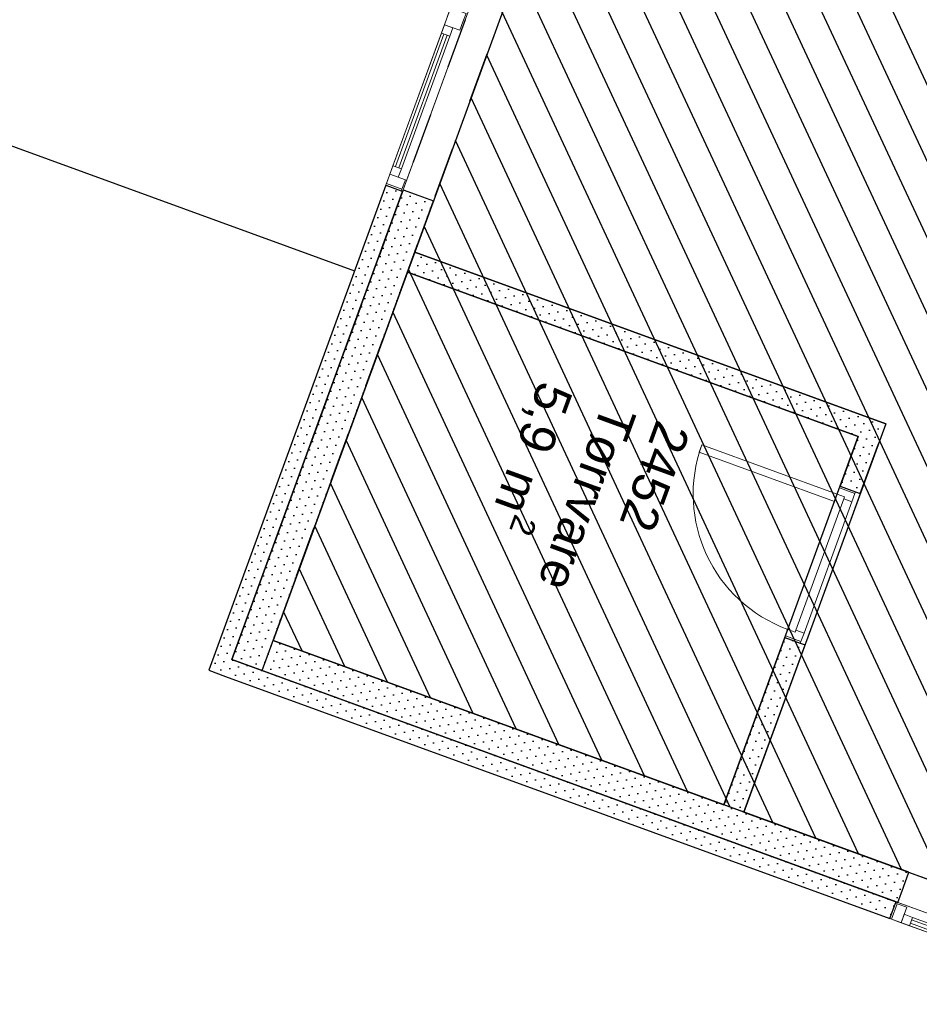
# Model space of a CAD drawing. Header units: millimetres. Extents: x 112481703 to 112588235, y 1264638581 to 1264713486.
# Tile 76 of 256: x 112545421 to 112550446, y 1264644427 to 1264649929. Entities that reach past the tile are written whole.
import ezdxf
from ezdxf.enums import TextEntityAlignment as Align

# ---------------------------------------------------------------- set-up
doc = ezdxf.new("R2010")
doc.units = ezdxf.units.MM
doc.header["$LTSCALE"] = 0.5
doc.header["$MEASUREMENT"] = 0
doc.linetypes.add('PLINE', pattern=[0])
doc.linetypes.add('Stiplet', pattern=[1128.888893, 564.444447, -564.444447])
for name, color, linetype in [('231- Bærende yttervegger', 7, 'Continuous'), ('231- Bærende yttervegger (Skravur)', 7, 'Continuous'), ('231- Bærende yttervegger (Skravur)(Nye konstruksjoner)', 7, 'Continuous'), ('231- Bærende yttervegger(Nye konstruksjoner)', 7, 'Continuous'), ('242- Ikke-bærende innervegger', 7, 'Continuous'), ('242- Ikke-bærende innervegger (Skravur)', 7, 'Continuous'), ('283- Ramper', 7, 'Continuous'), ('862- M___Nettoareal', 7, 'Continuous'), ('862- M___Nettoareal (1-100)', 7, 'Continuous'), ('862- M___Nettoareal(Polylinje)', 7, 'Continuous'), ('LA_farge_dekke_asfalt2', 7, 'Continuous')]:
    doc.layers.add(name, color=color, linetype=linetype)
doc.layers.add('234- Vinduer_ dører_ porter(Nye konstruksjoner)', color=7, linetype='Continuous', lineweight=0)
doc.layers.add('244- Vinduer_ dører_ foldevegger', color=7, linetype='Continuous', lineweight=0)
doc.styles.add('GENERATED_STYLE_1', font='arial.ttf')
pattern_1 = [(249.95599, (112557650, 1264717795), (-81.35699, 29.68231), [0, -50]), (249.95599, (112557682.11, 1264717756.67), (-81.35699, 29.68231), [0, -50])]

# ---------------------------------------------------------------- blocks, each defined once
blk = doc.blocks.new('Kjøkken_2451_47', base_point=(112551587.6, 1264652307.6))
at = {"layer": '862- M___Nettoareal(Polylinje)', "linetype": 'PLINE', "flags": 128}
blk.add_lwpolyline([(112554220.9, 1264656684.2), (112551328.9, 1264658775.9), (112550126.3, 1264655479.7), (112550064.6, 1264655310.6), (112547627.7, 1264648631.2), (112550258.1, 1264647671.6), (112549466.4, 1264645501.5), (112551065.8, 1264644918), (112551850.7, 1264647069.3), (112551979.8, 1264647022.1), (112554113.4, 1264652870.1), (112555354.1, 1264656270.8)], close=True, dxfattribs=at)
blk = doc.blocks.new('Tørrvare_2452_48', base_point=(112548585.8, 1264647276.9))
at = {"layer": '862- M___Nettoareal(Polylinje)', "linetype": 'PLINE', "flags": 128}
blk.add_lwpolyline([(112550104.3, 1264647600), (112547586.6, 1264648518.5), (112546836, 1264646461.2), (112549353.7, 1264645542.6)], close=True, dxfattribs=at)
blk = doc.blocks.new('Vindu to-fags[82]', base_point=(112557650, 1264717795))
at = {"layer": '234- Vinduer_ dører_ porter(Nye konstruksjoner)', "linetype": 'PLINE'}
for p, q in [((112547465.8, 1264649004.3), (112548154.7, 1264650892.6)), ((112548151.3, 1264650883.2), (112548154.7, 1264650892.6)), ((112548154.7, 1264650892.6), (112548241.1, 1264650861.1)), ((112548154.7, 1264650892.6), (112548241.1, 1264650861.1)), ((112547559.7, 1264648970.1), (112548248.7, 1264650858.3)), ((112548132.1, 1264650830.6), (112548151.3, 1264650883.2)), ((112548237.7, 1264650851.7), (112548151.3, 1264650883.2)), ((112548237.7, 1264650851.7), (112548218.5, 1264650799.1)), ((112548241.1, 1264650861.1), (112548237.7, 1264650851.7)), ((112548241.1, 1264650861.1), (112548248.7, 1264650858.3)), ((112547844.5, 1264650042.4), (112548115, 1264650783.6)), ((112548115, 1264650783.6), (112548132.1, 1264650830.6)), ((112548161.9, 1264650766.5), (112548115, 1264650783.6)), ((112548218.5, 1264650799.1), (112548132.1, 1264650830.6)), ((112548132.1, 1264650830.6), (112548179.1, 1264650813.5)), ((112548179.1, 1264650813.5), (112548161.9, 1264650766.5)), ((112547858.6, 1264650037.3), (112548129, 1264650778.5)), ((112548147.8, 1264650771.6), (112547877.4, 1264650030.4)), ((112548161.9, 1264650766.5), (112547891.5, 1264650025.3)), ((112547827.4, 1264649995.4), (112547844.5, 1264650042.4)), ((112547844.5, 1264650042.4), (112547891.5, 1264650025.3)), ((112547891.5, 1264650025.3), (112547874.4, 1264649978.3)), ((112547810.3, 1264649948.5), (112547827.4, 1264649995.4)), ((112547827.4, 1264649995.4), (112547913.8, 1264649963.9)), ((112547874.4, 1264649978.3), (112547827.4, 1264649995.4)), ((112547913.8, 1264649963.9), (112547896.7, 1264649916.9)), ((112547776, 1264649854.5), (112547793.1, 1264649901.5)), ((112547793.1, 1264649901.5), (112547810.3, 1264649948.5)), ((112547879.5, 1264649870), (112547793.1, 1264649901.5)), ((112547793.1, 1264649901.5), (112547840.1, 1264649884.4)), ((112547896.7, 1264649916.9), (112547879.5, 1264649870)), ((112547505.6, 1264649113.3), (112547776, 1264649854.5)), ((112547519.6, 1264649108.2), (112547790.1, 1264649849.4)), ((112547823, 1264649837.4), (112547776, 1264649854.5)), ((112547840.1, 1264649884.4), (112547823, 1264649837.4)), ((112547808.9, 1264649842.5), (112547538.4, 1264649101.3)), ((112547823, 1264649837.4), (112547552.5, 1264649096.2)), ((112547488.4, 1264649066.3), (112547505.6, 1264649113.3)), ((112547505.6, 1264649113.3), (112547552.5, 1264649096.2)), ((112547552.5, 1264649096.2), (112547535.4, 1264649049.2)), ((112547469.2, 1264649013.7), (112547488.4, 1264649066.3)), ((112547488.4, 1264649066.3), (112547574.8, 1264649034.8)), ((112547535.4, 1264649049.2), (112547488.4, 1264649066.3)), ((112547574.8, 1264649034.8), (112547555.7, 1264648982.2)), ((112547465.8, 1264649004.3), (112547469.2, 1264649013.7)), ((112547465.8, 1264649004.3), (112547552.2, 1264648972.8)), ((112547465.8, 1264649004.3), (112547552.2, 1264648972.8)), ((112547555.7, 1264648982.2), (112547469.2, 1264649013.7)), ((112547555.7, 1264648982.2), (112547552.2, 1264648972.8)), ((112547552.2, 1264648972.8), (112547559.7, 1264648970.1))]:
    blk.add_line(p, q, dxfattribs=at)
blk = doc.blocks.new('Vindu[85]', base_point=(112557650, 1264717795))
at = {"layer": '234- Vinduer_ dører_ porter(Nye konstruksjoner)', "linetype": 'PLINE'}
for p, q in [((112550281.7, 1264644906), (112550313.2, 1264644992.4)), ((112550281.7, 1264644906), (112550313.2, 1264644992.4)), ((112550322.6, 1264644989), (112550291.1, 1264644902.6)), ((112550313.2, 1264644992.4), (112550316, 1264644999.9)), ((112550313.2, 1264644992.4), (112550322.6, 1264644989)), ((112550982.9, 1264644756.6), (112550316, 1264644999.9)), ((112550322.6, 1264644989), (112550375.2, 1264644969.8)), ((112550375.2, 1264644969.8), (112550343.7, 1264644883.4)), ((112550948.7, 1264644662.6), (112550281.7, 1264644906)), ((112550291.1, 1264644902.6), (112550281.7, 1264644906)), ((112550343.7, 1264644883.4), (112550291.1, 1264644902.6)), ((112550343.7, 1264644883.4), (112550360.8, 1264644930.3)), ((112550360.8, 1264644930.3), (112550407.8, 1264644913.2)), ((112550407.8, 1264644913.2), (112550390.7, 1264644866.2)), ((112550402.6, 1264644899.1), (112550851.7, 1264644735.3)), ((112550407.8, 1264644913.2), (112550856.8, 1264644749.4)), ((112550390.7, 1264644866.2), (112550343.7, 1264644883.4)), ((112550839.7, 1264644702.4), (112550390.7, 1264644866.2)), ((112550844.8, 1264644716.5), (112550395.8, 1264644880.3)), ((112550839.7, 1264644702.4), (112550856.8, 1264644749.4)), ((112550856.8, 1264644749.4), (112550903.8, 1264644732.2)), ((112550886.7, 1264644685.3), (112550918.2, 1264644771.7)), ((112550903.8, 1264644732.2), (112550886.7, 1264644685.3)), ((112550918.2, 1264644771.7), (112550970.8, 1264644752.5)), ((112550970.8, 1264644752.5), (112550939.3, 1264644666.1)), ((112550948.7, 1264644662.6), (112550980.2, 1264644749.1)), ((112550948.7, 1264644662.6), (112550980.2, 1264644749.1)), ((112550970.8, 1264644752.5), (112550980.2, 1264644749.1)), ((112550980.2, 1264644749.1), (112550982.9, 1264644756.6)), ((112550886.7, 1264644685.3), (112550839.7, 1264644702.4)), ((112550939.3, 1264644666.1), (112550886.7, 1264644685.3)), ((112550948.7, 1264644662.6), (112550939.3, 1264644666.1))]:
    blk.add_line(p, q, dxfattribs=at)
blk = doc.blocks.new('Dør[62]', base_point=(112557650, 1264717795))
at = {"layer": '244- Vinduer_ dører_ foldevegger', "linetype": 'PLINE'}
for p, q in [((112549216.3, 1264647512), (112549231.4, 1264647553.3)), ((112549231.4, 1264647553.3), (112549986.7, 1264647277.7)), ((112549971.6, 1264647236.4), (112549216.3, 1264647512)), ((112549694.7, 1264646477.3), (112550003.2, 1264647322.8)), ((112549999.7, 1264647313.4), (112550003.2, 1264647322.8)), ((112550003.2, 1264647322.8), (112550089.6, 1264647291.3)), ((112550003.2, 1264647322.8), (112550089.6, 1264647291.3)), ((112550003.2, 1264647322.8), (112550089.6, 1264647291.3)), ((112549807.4, 1264646436.2), (112550115.9, 1264647281.7)), ((112549986.7, 1264647277.7), (112549971.6, 1264647236.4)), ((112549999.7, 1264647313.4), (112549986.7, 1264647277.7)), ((112549986.7, 1264647277.7), (112550028, 1264647262.7)), ((112550086.2, 1264647281.9), (112549999.7, 1264647313.4)), ((112550028, 1264647262.7), (112550023.9, 1264647251.4)), ((112550069, 1264647234.9), (112550086.2, 1264647281.9)), ((112550086.2, 1264647281.9), (112550089.6, 1264647291.3)), ((112550089.6, 1264647291.3), (112550115.9, 1264647281.7)), ((112549756.6, 1264646518.6), (112550023.9, 1264647251.4)), ((112550069, 1264647234.9), (112549801.7, 1264646502.2)), ((112550023.9, 1264647251.4), (112550069, 1264647234.9)), ((112549711.1, 1264646522.4), (112549698.1, 1264646486.7)), ((112549752.5, 1264646507.4), (112549711.1, 1264646522.4)), ((112549756.6, 1264646518.6), (112549752.5, 1264646507.4)), ((112549801.7, 1264646502.2), (112549756.6, 1264646518.6)), ((112549784.6, 1264646455.2), (112549801.7, 1264646502.2)), ((112549698.1, 1264646486.7), (112549694.7, 1264646477.3)), ((112549694.7, 1264646477.3), (112549781.1, 1264646445.8)), ((112549694.7, 1264646477.3), (112549781.1, 1264646445.8)), ((112549694.7, 1264646477.3), (112549781.1, 1264646445.8)), ((112549698.1, 1264646486.7), (112549784.6, 1264646455.2)), ((112549784.6, 1264646455.2), (112549781.1, 1264646445.8)), ((112549781.1, 1264646445.8), (112549807.4, 1264646436.2))]:
    blk.add_line(p, q, dxfattribs=at)
blk.add_arc((112549986.7, 1264647277.7), 804, 159.956, 249.956, dxfattribs=at)
blk = doc.blocks.new('Veggåpning 07[237]', base_point=(112557650, 1264717795))
at = {"layer": '234- Vinduer_ dører_ porter(Nye konstruksjoner)', "linetype": 'PLINE'}
for p, q in [((112547563.2, 1264648979.5), (112548245.2, 1264650848.9)), ((112548245.2, 1264650848.9), (112548331.7, 1264650817.4)), ((112547732.3, 1264648917.8), (112548414.3, 1264650787.2)), ((112548331.7, 1264650817.4), (112548414.3, 1264650787.2)), ((112547563.2, 1264648979.5), (112547649.6, 1264648947.9)), ((112547649.6, 1264648947.9), (112547732.3, 1264648917.8))]:
    blk.add_line(p, q, dxfattribs=at)
blk = doc.blocks.new('Veggåpning 07[240]', base_point=(112557650, 1264717795))
at = {"layer": '234- Vinduer_ dører_ porter(Nye konstruksjoner)', "linetype": 'PLINE'}
for p, q in [((112550356.9, 1264645082.9), (112550387, 1264645165.6)), ((112551035.2, 1264644929.1), (112550387, 1264645165.6)), ((112550325.3, 1264644996.5), (112550356.9, 1264645082.9)), ((112550973.6, 1264644760), (112550325.3, 1264644996.5)), ((112551005.1, 1264644846.4), (112551035.2, 1264644929.1)), ((112550973.6, 1264644760), (112551005.1, 1264644846.4))]:
    blk.add_line(p, q, dxfattribs=at)
blk = doc.blocks.new('Label_96', base_point=(112552149.1, 1264645617.9))
at = {"layer": '862- M___Nettoareal (1-100)', "char_height": 200, "attachment_point": 1, "rotation": 249.956, "style": 'GENERATED_STYLE_1'}
for s, insert in [('\\A1;{\\pql;\\pt0,241000;\\fArial|b0|i0|c0|p0;\\W1.000000;2,4\\fArial|b0|i0|c0|p0;\\W1.000000;\\A1{\\H.66x;\\S^  ;}\\fArial|b0|i0|c0|p0;\\W1.000000; m\\fArial|b0|i0|c0|p0;\\W1.000000;\\A1{\\H.66x;\\S2^  ;}\\fArial|b0|i0|c0|p0;\\W1.000000;\\fArial|b0|i0|c0|p0;\\W1.000000;\\fArial|b0|i0|c0|p0;\\W1.000000;\\fArial|b0|i0|c0|p0;\\W1.000000;\\fArial|b0|i0|c0|p0;\\W1.000000;\\fArial|b0|i0|c0|p0;\\W1.000000;\\fArial|b0|i0|c0|p0;\\W1.000000;\\A1{\\H.66x;\\S^  ;}\\fArial|b0|i0|c0|p0;\\W1.000000;\\fArial|b0|i0|c0|p0;\\W1.000000;\\A1{\\H.66x;\\S^  ;}\\fArial|b0|i0|c0|p0;\\W1.000000;\\fArial|b0|i0|c0|p0;\\W1.000000;\\fArial|b0|i0|c0|p0;\\W1.000000;\\fArial|b0|i0|c0|p0;\\W1.000000;\\fArial|b0|i0|c0|p0;\\W1.000000;\\fArial|b0|i0|c0|p0;\\W1.000000;\\fArial|b0|i0|c0|p0;\\W1.000000;\\A1{\\H.66x;\\S^  ;}\\fArial|b0|i0|c0|p0;\\W1.000000;\\fArial|b0|i0|c0|p0;\\W1.000000;\\A1{\\H.66x;\\S^  ;}\\fArial|b0|i0|c0|p0;\\W1.000000;\\fArial|b0|i0|c0|p0;\\W1.000000;\\fArial|b0|i0|c0|p0;\\W1.000000;\\fArial|b0|i0|c0|p0;\\W1.000000;\\fArial|b0|i0|c0|p0;\\W1.000000;\\fArial|b0|i0|c0|p0;\\W1.000000;\\fArial|b0|i0|c0|p0;\\W1.000000;\\A1{\\H.66x;\\S^  ;}\\fArial|b0|i0|c0|p0;\\W1.000000;\\fArial|b0|i0|c0|p0;\\W1.000000;\\A1{\\H.66x;\\S^  ;}\\fArial|b0|i0|c0|p0;\\W1.000000;\\fArial|b0|i0|c0|p0;\\W1.000000;\\fArial|b0|i0|c0|p0;\\W1.000000;\\fArial|b0|i0|c0|p0;\\W1.000000;\\fArial|b0|i0|c0|p0;\\W1.000000;\\fArial|b0|i0|c0|p0;\\W1.000000;\\fArial|b0|i0|c0|p0;\\W1.000000;\\A1{\\H.66x;\\S^  ;}\\fArial|b0|i0|c0|p0;\\W1.000000;\\fArial|b0|i0|c0|p0;\\W1.000000;\\A1{\\H.66x;\\S^  ;}\\fArial|b0|i0|c0|p0;\\W1.000000;\\fArial|b0|i0|c0|p0;\\W1.000000;\\fArial|b0|i0|c0|p0;\\W1.000000;\\fArial|b0|i0|c0|p0;\\W1.000000;\\fArial|b0|i0|c0|p0;\\W1.000000;\\fArial|b0|i0|c0|p0;\\W1.000000;\\fArial|b0|i0|c0|p0;\\W1.000000;\\fArial|b0|i0|c0|p0;\\W1.000000;}', (112552087.3, 1264646048.5)), ('\\A1;{\\pql;\\pt0,241000;\\fArial|b0|i0|c0|p0;\\W1.000000;Gang\\fArial|b0|i0|c0|p0;\\W1.000000;\\A1{\\H.66x;\\S^  ;}\\fArial|b0|i0|c0|p0;\\W1.000000;\\fArial|b0|i0|c0|p0;\\W1.000000;\\A1{\\H.66x;\\S^  ;}\\fArial|b0|i0|c0|p0;\\W1.000000;\\fArial|b0|i0|c0|p0;\\W1.000000;\\fArial|b0|i0|c0|p0;\\W1.000000;\\fArial|b0|i0|c0|p0;\\W1.000000;\\fArial|b0|i0|c0|p0;\\W1.000000;\\fArial|b0|i0|c0|p0;\\W1.000000;\\fArial|b0|i0|c0|p0;\\W1.000000;\\A1{\\H.66x;\\S^  ;}\\fArial|b0|i0|c0|p0;\\W1.000000;\\fArial|b0|i0|c0|p0;\\W1.000000;\\A1{\\H.66x;\\S^  ;}\\fArial|b0|i0|c0|p0;\\W1.000000;\\fArial|b0|i0|c0|p0;\\W1.000000;\\fArial|b0|i0|c0|p0;\\W1.000000;\\fArial|b0|i0|c0|p0;\\W1.000000;\\fArial|b0|i0|c0|p0;\\W1.000000;\\fArial|b0|i0|c0|p0;\\W1.000000;\\fArial|b0|i0|c0|p0;\\W1.000000;\\A1{\\H.66x;\\S^  ;}\\fArial|b0|i0|c0|p0;\\W1.000000;\\fArial|b0|i0|c0|p0;\\W1.000000;\\A1{\\H.66x;\\S^  ;}\\fArial|b0|i0|c0|p0;\\W1.000000;\\fArial|b0|i0|c0|p0;\\W1.000000;\\fArial|b0|i0|c0|p0;\\W1.000000;\\fArial|b0|i0|c0|p0;\\W1.000000;\\fArial|b0|i0|c0|p0;\\W1.000000;\\fArial|b0|i0|c0|p0;\\W1.000000;\\fArial|b0|i0|c0|p0;\\W1.000000;\\A1{\\H.66x;\\S^  ;}\\fArial|b0|i0|c0|p0;\\W1.000000;\\fArial|b0|i0|c0|p0;\\W1.000000;\\A1{\\H.66x;\\S^  ;}\\fArial|b0|i0|c0|p0;\\W1.000000;\\fArial|b0|i0|c0|p0;\\W1.000000;\\fArial|b0|i0|c0|p0;\\W1.000000;\\fArial|b0|i0|c0|p0;\\W1.000000;\\fArial|b0|i0|c0|p0;\\W1.000000;\\fArial|b0|i0|c0|p0;\\W1.000000;\\fArial|b0|i0|c0|p0;\\W1.000000;\\A1{\\H.66x;\\S^  ;}\\fArial|b0|i0|c0|p0;\\W1.000000;\\fArial|b0|i0|c0|p0;\\W1.000000;\\A1{\\H.66x;\\S^  ;}\\fArial|b0|i0|c0|p0;\\W1.000000;\\fArial|b0|i0|c0|p0;\\W1.000000;\\fArial|b0|i0|c0|p0;\\W1.000000;\\fArial|b0|i0|c0|p0;\\W1.000000;\\fArial|b0|i0|c0|p0;\\W1.000000;\\fArial|b0|i0|c0|p0;\\W1.000000;\\fArial|b0|i0|c0|p0;\\W1.000000;\\fArial|b0|i0|c0|p0;\\W1.000000;}', (112552385.2, 1264645939.8)), ('\\A1;{\\pql;\\pt0,241000;\\fArial|b0|i0|c0|p0;\\W1.000000;2453\\fArial|b0|i0|c0|p0;\\W1.000000;\\A1{\\H.66x;\\S^  ;}\\fArial|b0|i0|c0|p0;\\W1.000000;\\fArial|b0|i0|c0|p0;\\W1.000000;\\A1{\\H.66x;\\S^  ;}\\fArial|b0|i0|c0|p0;\\W1.000000;\\fArial|b0|i0|c0|p0;\\W1.000000;\\fArial|b0|i0|c0|p0;\\W1.000000;\\fArial|b0|i0|c0|p0;\\W1.000000;\\fArial|b0|i0|c0|p0;\\W1.000000;\\fArial|b0|i0|c0|p0;\\W1.000000;\\fArial|b0|i0|c0|p0;\\W1.000000;\\A1{\\H.66x;\\S^  ;}\\fArial|b0|i0|c0|p0;\\W1.000000;\\fArial|b0|i0|c0|p0;\\W1.000000;\\A1{\\H.66x;\\S^  ;}\\fArial|b0|i0|c0|p0;\\W1.000000;\\fArial|b0|i0|c0|p0;\\W1.000000;\\fArial|b0|i0|c0|p0;\\W1.000000;\\fArial|b0|i0|c0|p0;\\W1.000000;\\fArial|b0|i0|c0|p0;\\W1.000000;\\fArial|b0|i0|c0|p0;\\W1.000000;\\fArial|b0|i0|c0|p0;\\W1.000000;\\A1{\\H.66x;\\S^  ;}\\fArial|b0|i0|c0|p0;\\W1.000000;\\fArial|b0|i0|c0|p0;\\W1.000000;\\A1{\\H.66x;\\S^  ;}\\fArial|b0|i0|c0|p0;\\W1.000000;\\fArial|b0|i0|c0|p0;\\W1.000000;\\fArial|b0|i0|c0|p0;\\W1.000000;\\fArial|b0|i0|c0|p0;\\W1.000000;\\fArial|b0|i0|c0|p0;\\W1.000000;\\fArial|b0|i0|c0|p0;\\W1.000000;\\fArial|b0|i0|c0|p0;\\W1.000000;\\A1{\\H.66x;\\S^  ;}\\fArial|b0|i0|c0|p0;\\W1.000000;\\fArial|b0|i0|c0|p0;\\W1.000000;\\A1{\\H.66x;\\S^  ;}\\fArial|b0|i0|c0|p0;\\W1.000000;\\fArial|b0|i0|c0|p0;\\W1.000000;\\fArial|b0|i0|c0|p0;\\W1.000000;\\fArial|b0|i0|c0|p0;\\W1.000000;\\fArial|b0|i0|c0|p0;\\W1.000000;\\fArial|b0|i0|c0|p0;\\W1.000000;\\fArial|b0|i0|c0|p0;\\W1.000000;\\A1{\\H.66x;\\S^  ;}\\fArial|b0|i0|c0|p0;\\W1.000000;\\fArial|b0|i0|c0|p0;\\W1.000000;\\A1{\\H.66x;\\S^  ;}\\fArial|b0|i0|c0|p0;\\W1.000000;\\fArial|b0|i0|c0|p0;\\W1.000000;\\fArial|b0|i0|c0|p0;\\W1.000000;\\fArial|b0|i0|c0|p0;\\W1.000000;\\fArial|b0|i0|c0|p0;\\W1.000000;\\fArial|b0|i0|c0|p0;\\W1.000000;\\fArial|b0|i0|c0|p0;\\W1.000000;\\fArial|b0|i0|c0|p0;\\W1.000000;}', (112552687.3, 1264645850.9))]:
    blk.add_mtext(s, dxfattribs=dict(at, insert=insert))
at = {"layer": '862- M___Nettoareal (1-100)', "style": 'GENERATED_STYLE_1'}
for tag, p in [('DUMMY_108', (112552139.8, 1264646050.7)), ('DUMMY_107', (112552435, 1264645942.9)), ('DUMMY_106', (112552730.3, 1264645835.2))]:
    blk.add_attdef(tag, text='', height=200, rotation=249.956, dxfattribs=at).set_placement(p, align=Align.TOP_LEFT)
blk = doc.blocks.new('Label_97', base_point=(112548585.8, 1264647276.9))
at = {"layer": '862- M___Nettoareal (1-100)', "char_height": 200, "attachment_point": 1, "rotation": 249.956, "style": 'GENERATED_STYLE_1'}
for s, insert in [('\\A1;{\\pql;\\pt0,241000;\\fArial|b0|i0|c0|p0;\\W1.000000;5,9\\fArial|b0|i0|c0|p0;\\W1.000000;\\A1{\\H.66x;\\S^  ;}\\fArial|b0|i0|c0|p0;\\W1.000000; m\\fArial|b0|i0|c0|p0;\\W1.000000;\\A1{\\H.66x;\\S2^  ;}\\fArial|b0|i0|c0|p0;\\W1.000000;\\fArial|b0|i0|c0|p0;\\W1.000000;\\fArial|b0|i0|c0|p0;\\W1.000000;\\fArial|b0|i0|c0|p0;\\W1.000000;\\fArial|b0|i0|c0|p0;\\W1.000000;\\fArial|b0|i0|c0|p0;\\W1.000000;\\fArial|b0|i0|c0|p0;\\W1.000000;\\A1{\\H.66x;\\S^  ;}\\fArial|b0|i0|c0|p0;\\W1.000000;\\fArial|b0|i0|c0|p0;\\W1.000000;\\A1{\\H.66x;\\S^  ;}\\fArial|b0|i0|c0|p0;\\W1.000000;\\fArial|b0|i0|c0|p0;\\W1.000000;\\fArial|b0|i0|c0|p0;\\W1.000000;\\fArial|b0|i0|c0|p0;\\W1.000000;\\fArial|b0|i0|c0|p0;\\W1.000000;\\fArial|b0|i0|c0|p0;\\W1.000000;\\fArial|b0|i0|c0|p0;\\W1.000000;\\A1{\\H.66x;\\S^  ;}\\fArial|b0|i0|c0|p0;\\W1.000000;\\fArial|b0|i0|c0|p0;\\W1.000000;\\A1{\\H.66x;\\S^  ;}\\fArial|b0|i0|c0|p0;\\W1.000000;\\fArial|b0|i0|c0|p0;\\W1.000000;\\fArial|b0|i0|c0|p0;\\W1.000000;\\fArial|b0|i0|c0|p0;\\W1.000000;\\fArial|b0|i0|c0|p0;\\W1.000000;\\fArial|b0|i0|c0|p0;\\W1.000000;\\fArial|b0|i0|c0|p0;\\W1.000000;\\A1{\\H.66x;\\S^  ;}\\fArial|b0|i0|c0|p0;\\W1.000000;\\fArial|b0|i0|c0|p0;\\W1.000000;\\A1{\\H.66x;\\S^  ;}\\fArial|b0|i0|c0|p0;\\W1.000000;\\fArial|b0|i0|c0|p0;\\W1.000000;\\fArial|b0|i0|c0|p0;\\W1.000000;\\fArial|b0|i0|c0|p0;\\W1.000000;\\fArial|b0|i0|c0|p0;\\W1.000000;\\fArial|b0|i0|c0|p0;\\W1.000000;\\fArial|b0|i0|c0|p0;\\W1.000000;\\A1{\\H.66x;\\S^  ;}\\fArial|b0|i0|c0|p0;\\W1.000000;\\fArial|b0|i0|c0|p0;\\W1.000000;\\A1{\\H.66x;\\S^  ;}\\fArial|b0|i0|c0|p0;\\W1.000000;\\fArial|b0|i0|c0|p0;\\W1.000000;\\fArial|b0|i0|c0|p0;\\W1.000000;\\fArial|b0|i0|c0|p0;\\W1.000000;\\fArial|b0|i0|c0|p0;\\W1.000000;\\fArial|b0|i0|c0|p0;\\W1.000000;\\fArial|b0|i0|c0|p0;\\W1.000000;\\fArial|b0|i0|c0|p0;\\W1.000000;}', (112548569.3, 1264647831.9)), ('\\A1;{\\pql;\\pt0,241000;\\fArial|b0|i0|c0|p0;\\W1.000000;Tørrvare\\fArial|b0|i0|c0|p0;\\W1.000000;\\A1{\\H.66x;\\S^  ;}\\fArial|b0|i0|c0|p0;\\W1.000000;\\fArial|b0|i0|c0|p0;\\W1.000000;\\A1{\\H.66x;\\S^  ;}\\fArial|b0|i0|c0|p0;\\W1.000000;\\fArial|b0|i0|c0|p0;\\W1.000000;\\fArial|b0|i0|c0|p0;\\W1.000000;\\fArial|b0|i0|c0|p0;\\W1.000000;\\fArial|b0|i0|c0|p0;\\W1.000000;\\fArial|b0|i0|c0|p0;\\W1.000000;\\fArial|b0|i0|c0|p0;\\W1.000000;\\A1{\\H.66x;\\S^  ;}\\fArial|b0|i0|c0|p0;\\W1.000000;\\fArial|b0|i0|c0|p0;\\W1.000000;\\A1{\\H.66x;\\S^  ;}\\fArial|b0|i0|c0|p0;\\W1.000000;\\fArial|b0|i0|c0|p0;\\W1.000000;\\fArial|b0|i0|c0|p0;\\W1.000000;\\fArial|b0|i0|c0|p0;\\W1.000000;\\fArial|b0|i0|c0|p0;\\W1.000000;\\fArial|b0|i0|c0|p0;\\W1.000000;\\fArial|b0|i0|c0|p0;\\W1.000000;\\A1{\\H.66x;\\S^  ;}\\fArial|b0|i0|c0|p0;\\W1.000000;\\fArial|b0|i0|c0|p0;\\W1.000000;\\A1{\\H.66x;\\S^  ;}\\fArial|b0|i0|c0|p0;\\W1.000000;\\fArial|b0|i0|c0|p0;\\W1.000000;\\fArial|b0|i0|c0|p0;\\W1.000000;\\fArial|b0|i0|c0|p0;\\W1.000000;\\fArial|b0|i0|c0|p0;\\W1.000000;\\fArial|b0|i0|c0|p0;\\W1.000000;\\fArial|b0|i0|c0|p0;\\W1.000000;\\A1{\\H.66x;\\S^  ;}\\fArial|b0|i0|c0|p0;\\W1.000000;\\fArial|b0|i0|c0|p0;\\W1.000000;\\A1{\\H.66x;\\S^  ;}\\fArial|b0|i0|c0|p0;\\W1.000000;\\fArial|b0|i0|c0|p0;\\W1.000000;\\fArial|b0|i0|c0|p0;\\W1.000000;\\fArial|b0|i0|c0|p0;\\W1.000000;\\fArial|b0|i0|c0|p0;\\W1.000000;\\fArial|b0|i0|c0|p0;\\W1.000000;\\fArial|b0|i0|c0|p0;\\W1.000000;\\A1{\\H.66x;\\S^  ;}\\fArial|b0|i0|c0|p0;\\W1.000000;\\fArial|b0|i0|c0|p0;\\W1.000000;\\A1{\\H.66x;\\S^  ;}\\fArial|b0|i0|c0|p0;\\W1.000000;\\fArial|b0|i0|c0|p0;\\W1.000000;\\fArial|b0|i0|c0|p0;\\W1.000000;\\fArial|b0|i0|c0|p0;\\W1.000000;\\fArial|b0|i0|c0|p0;\\W1.000000;\\fArial|b0|i0|c0|p0;\\W1.000000;\\fArial|b0|i0|c0|p0;\\W1.000000;\\fArial|b0|i0|c0|p0;\\W1.000000;}', (112548867.2, 1264647723.2)), ('\\A1;{\\pql;\\pt0,241000;\\fArial|b0|i0|c0|p0;\\W1.000000;2452\\fArial|b0|i0|c0|p0;\\W1.000000;\\A1{\\H.66x;\\S^  ;}\\fArial|b0|i0|c0|p0;\\W1.000000;\\fArial|b0|i0|c0|p0;\\W1.000000;\\A1{\\H.66x;\\S^  ;}\\fArial|b0|i0|c0|p0;\\W1.000000;\\fArial|b0|i0|c0|p0;\\W1.000000;\\fArial|b0|i0|c0|p0;\\W1.000000;\\fArial|b0|i0|c0|p0;\\W1.000000;\\fArial|b0|i0|c0|p0;\\W1.000000;\\fArial|b0|i0|c0|p0;\\W1.000000;\\fArial|b0|i0|c0|p0;\\W1.000000;\\A1{\\H.66x;\\S^  ;}\\fArial|b0|i0|c0|p0;\\W1.000000;\\fArial|b0|i0|c0|p0;\\W1.000000;\\A1{\\H.66x;\\S^  ;}\\fArial|b0|i0|c0|p0;\\W1.000000;\\fArial|b0|i0|c0|p0;\\W1.000000;\\fArial|b0|i0|c0|p0;\\W1.000000;\\fArial|b0|i0|c0|p0;\\W1.000000;\\fArial|b0|i0|c0|p0;\\W1.000000;\\fArial|b0|i0|c0|p0;\\W1.000000;\\fArial|b0|i0|c0|p0;\\W1.000000;\\A1{\\H.66x;\\S^  ;}\\fArial|b0|i0|c0|p0;\\W1.000000;\\fArial|b0|i0|c0|p0;\\W1.000000;\\A1{\\H.66x;\\S^  ;}\\fArial|b0|i0|c0|p0;\\W1.000000;\\fArial|b0|i0|c0|p0;\\W1.000000;\\fArial|b0|i0|c0|p0;\\W1.000000;\\fArial|b0|i0|c0|p0;\\W1.000000;\\fArial|b0|i0|c0|p0;\\W1.000000;\\fArial|b0|i0|c0|p0;\\W1.000000;\\fArial|b0|i0|c0|p0;\\W1.000000;\\A1{\\H.66x;\\S^  ;}\\fArial|b0|i0|c0|p0;\\W1.000000;\\fArial|b0|i0|c0|p0;\\W1.000000;\\A1{\\H.66x;\\S^  ;}\\fArial|b0|i0|c0|p0;\\W1.000000;\\fArial|b0|i0|c0|p0;\\W1.000000;\\fArial|b0|i0|c0|p0;\\W1.000000;\\fArial|b0|i0|c0|p0;\\W1.000000;\\fArial|b0|i0|c0|p0;\\W1.000000;\\fArial|b0|i0|c0|p0;\\W1.000000;\\fArial|b0|i0|c0|p0;\\W1.000000;\\A1{\\H.66x;\\S^  ;}\\fArial|b0|i0|c0|p0;\\W1.000000;\\fArial|b0|i0|c0|p0;\\W1.000000;\\A1{\\H.66x;\\S^  ;}\\fArial|b0|i0|c0|p0;\\W1.000000;\\fArial|b0|i0|c0|p0;\\W1.000000;\\fArial|b0|i0|c0|p0;\\W1.000000;\\fArial|b0|i0|c0|p0;\\W1.000000;\\fArial|b0|i0|c0|p0;\\W1.000000;\\fArial|b0|i0|c0|p0;\\W1.000000;\\fArial|b0|i0|c0|p0;\\W1.000000;\\fArial|b0|i0|c0|p0;\\W1.000000;}', (112549169.4, 1264647634.2))]:
    blk.add_mtext(s, dxfattribs=dict(at, insert=insert))
at = {"layer": '862- M___Nettoareal (1-100)', "style": 'GENERATED_STYLE_1'}
for tag, p in [('DUMMY_108', (112548621.8, 1264647834)), ('DUMMY_107', (112548917, 1264647726.3)), ('DUMMY_106', (112549212.3, 1264647618.6))]:
    blk.add_attdef(tag, text='', height=200, rotation=249.956, dxfattribs=at).set_placement(p, align=Align.TOP_LEFT)

msp = doc.modelspace()

# ---------------------------------------------------------------- hatches: boundary and pattern name
at = {"layer": '231- Bærende yttervegger (Skravur)', "linetype": 'Continuous'}
h = msp.add_hatch(dxfattribs=at)
h.set_pattern_fill('Prikker_tett', color=256, style=0, pattern_type=2)
h.set_pattern_definition(pattern_1)
h.paths.add_polyline_path([(112547563.2, 1264648979.5), (112547458.6, 1264648692.9), (112547627.7, 1264648631.2), (112547732.3, 1264648917.8)])
h = msp.add_hatch(dxfattribs=at)
h.set_pattern_fill('Prikker_tett', color=256, style=0, pattern_type=2)
h.set_pattern_definition(pattern_1)
h.paths.add_polyline_path([(112546836, 1264646461.2), (112547627.7, 1264648631.2), (112547458.6, 1264648692.9), (112546666.9, 1264646522.9)])
h = msp.add_hatch(dxfattribs=at)
h.set_pattern_fill('Prikker_tett', color=256, style=0, pattern_type=2)
h.set_pattern_definition(pattern_1)
h.paths.add_polyline_path([(112546836, 1264646461.2), (112546666.9, 1264646522.9), (112546605.2, 1264646353.8)])
h = msp.add_hatch(dxfattribs=at)
h.set_pattern_fill('Prikker_tett', color=256, style=0, pattern_type=2)
h.set_pattern_definition(pattern_1)
h.paths.add_polyline_path([(112546774.3, 1264646292.1), (112546836, 1264646461.2), (112546605.2, 1264646353.8)])
h = msp.add_hatch(dxfattribs=at)
h.set_pattern_fill('Prikker_tett', color=256, style=0, pattern_type=2)
h.set_pattern_definition(pattern_1)
h.paths.add_polyline_path([(112546836, 1264646461.2), (112546774.3, 1264646292.1), (112550325.3, 1264644996.5), (112550387, 1264645165.6)])
at = {"layer": '231- Bærende yttervegger (Skravur)(Nye konstruksjoner)', "linetype": 'Continuous'}
h = msp.add_hatch(dxfattribs=at)
h.set_pattern_fill('Prikker_tett', color=256, style=0, pattern_type=2)
h.set_pattern_definition(pattern_1)
h.paths.add_polyline_path([(112547465.8, 1264649004.3), (112546511.3, 1264646388), (112546605.2, 1264646353.8), (112547559.7, 1264648970.1)])
h = msp.add_hatch(dxfattribs=at)
h.set_pattern_fill('Prikker_tett', color=256, style=0, pattern_type=2)
h.set_pattern_definition(pattern_1)
h.paths.add_polyline_path([(112546605.2, 1264646353.8), (112546511.3, 1264646388), (112546477, 1264646294.1)])
h = msp.add_hatch(dxfattribs=at)
h.set_pattern_fill('Prikker_tett', color=256, style=0, pattern_type=2)
h.set_pattern_definition(pattern_1)
h.paths.add_polyline_path([(112546570.9, 1264646259.8), (112546605.2, 1264646353.8), (112546477, 1264646294.1)])
h = msp.add_hatch(dxfattribs=at)
h.set_pattern_fill('Prikker_tett', color=256, style=0, pattern_type=2)
h.set_pattern_definition(pattern_1)
h.paths.add_polyline_path([(112546605.2, 1264646353.8), (112546570.9, 1264646259.8), (112550281.7, 1264644906), (112550316, 1264644999.9)])
at = {"layer": '242- Ikke-bærende innervegger (Skravur)', "linetype": 'Continuous'}
h = msp.add_hatch(dxfattribs=at)
h.set_pattern_fill('Prikker_tett', color=256, style=0, pattern_type=2)
h.set_pattern_definition(pattern_1)
h.paths.add_polyline_path([(112550145.4, 1264647712.7), (112547627.7, 1264648631.2), (112547586.6, 1264648518.5), (112550104.3, 1264647600)])
h = msp.add_hatch(dxfattribs=at)
h.set_pattern_fill('Prikker_tett', color=256, style=0, pattern_type=2)
h.set_pattern_definition(pattern_1)
h.paths.add_polyline_path([(112550104.3, 1264647600), (112550258.1, 1264647671.6), (112550145.4, 1264647712.7)])
h = msp.add_hatch(dxfattribs=at)
h.set_pattern_fill('Prikker_tett', color=256, style=0, pattern_type=2)
h.set_pattern_definition(pattern_1)
h.paths.add_polyline_path([(112550217, 1264647558.8), (112550258.1, 1264647671.6), (112550104.3, 1264647600)])
h = msp.add_hatch(dxfattribs=at)
h.set_pattern_fill('Prikker_tett', color=256, style=0, pattern_type=2)
h.set_pattern_definition(pattern_1)
h.paths.add_polyline_path([(112550104.3, 1264647600), (112550003.2, 1264647322.8), (112550115.9, 1264647281.7), (112550217, 1264647558.8)])
h = msp.add_hatch(dxfattribs=at)
h.set_pattern_fill('Prikker_tett', color=256, style=0, pattern_type=2)
h.set_pattern_definition(pattern_1)
h.paths.add_polyline_path([(112549694.7, 1264646477.3), (112549353.7, 1264645542.6), (112549466.4, 1264645501.5), (112549807.4, 1264646436.2)])
at = {"layer": 'LA_farge_dekke_asfalt2', "linetype": 'Continuous'}
h = msp.add_hatch(dxfattribs=at)
h.set_pattern_fill('Murverk', color=256, style=0, pattern_type=2)
h.set_pattern_definition([(294.956, (112557650, 1264717795), (163.1938, 75.94596), [])])
h.paths.add_polyline_path([(112560860.6, 1264667658.3), (112562616.7, 1264672471.6), (112559995.7, 1264673427.9), (112559309.6, 1264671547.3), (112556566.5, 1264672548.1), (112556077.4, 1264671207.6), (112551887.6, 1264672736.3), (112550859.3, 1264669918), (112548773.8, 1264670678.9), (112548539, 1264670035.4), (112546176.3, 1264670897.4), (112543555.3, 1264671853.6), (112540861.4, 1264664469.7), (112545422.3, 1264662805.7), (112543616.1, 1264657854.9), (112550126.3, 1264655479.7), (112546836, 1264646461.2), (112560363.8, 1264641525.7), (112565299.3, 1264655053.5), (112555491.6, 1264658631.7), (112556213.9, 1264660591.1), (112557023.9, 1264660297.4), (112558073.9, 1264663192.9), (112557263, 1264663486.9), (112559028.7, 1264668326.6)])

# ---------------------------------------------------------------- linework, layer by layer
at = {"layer": '231- Bærende yttervegger', "linetype": 'PLINE'}
for p, q in [((112547563.2, 1264648979.5), (112547649.6, 1264648947.9)), ((112547649.6, 1264648947.9), (112547732.3, 1264648917.8)), ((112550356.9, 1264645082.9), (112550387, 1264645165.6)), ((112550325.3, 1264644996.5), (112550356.9, 1264645082.9))]:
    msp.add_line(p, q, dxfattribs=at)
at = {"layer": '231- Bærende yttervegger', "linetype": 'Stiplet', "flags": 128}
for points in [[(112546774.3, 1264646292.1), (112550064.6, 1264655310.6)], [(112549844.1, 1264655231.4), (112546605.2, 1264646353.8)], [(112546605.2, 1264646353.8), (112546774.3, 1264646292.1)]]:
    msp.add_lwpolyline(points, dxfattribs=at)
at = {"layer": '231- Bærende yttervegger', "linetype": 'PLINE', "flags": 128}
for points in [[(112547563.2, 1264648979.5), (112547458.6, 1264648692.9)], [(112547627.7, 1264648631.2), (112547732.3, 1264648917.8)], [(112547458.6, 1264648692.9), (112546605.2, 1264646353.8)], [(112546836, 1264646461.2), (112547627.7, 1264648631.2)], [(112550387, 1264645165.6), (112546836, 1264646461.2)], [(112546605.2, 1264646353.8), (112546774.3, 1264646292.1)], [(112546774.3, 1264646292.1), (112550325.3, 1264644996.5)]]:
    msp.add_lwpolyline(points, dxfattribs=at)
at = {"layer": '231- Bærende yttervegger(Nye konstruksjoner)', "linetype": 'PLINE'}
for p, q in [((112547465.8, 1264649004.3), (112547552.2, 1264648972.8)), ((112547552.2, 1264648972.8), (112547559.7, 1264648970.1)), ((112550281.7, 1264644906), (112550313.2, 1264644992.4)), ((112550313.2, 1264644992.4), (112550316, 1264644999.9))]:
    msp.add_line(p, q, dxfattribs=at)
at = {"layer": '231- Bærende yttervegger(Nye konstruksjoner)', "linetype": 'PLINE', "flags": 128}
for points in [[(112547465.8, 1264649004.3), (112546477, 1264646294.1)], [(112546605.2, 1264646353.8), (112547559.7, 1264648970.1)], [(112550316, 1264644999.9), (112546605.2, 1264646353.8)], [(112546477, 1264646294.1), (112546570.9, 1264646259.8)], [(112546570.9, 1264646259.8), (112550281.7, 1264644906)]]:
    msp.add_lwpolyline(points, dxfattribs=at)
at = {"layer": '242- Ikke-bærende innervegger', "linetype": 'PLINE'}
for p, q in [((112550003.2, 1264647322.8), (112550089.6, 1264647291.3)), ((112550089.6, 1264647291.3), (112550115.9, 1264647281.7)), ((112549694.7, 1264646477.3), (112549781.1, 1264646445.8)), ((112549781.1, 1264646445.8), (112549807.4, 1264646436.2))]:
    msp.add_line(p, q, dxfattribs=at)
at = {"layer": '242- Ikke-bærende innervegger', "linetype": 'PLINE', "flags": 128}
for points in [[(112547627.7, 1264648631.2), (112547586.6, 1264648518.5)], [(112550258.1, 1264647671.6), (112547627.7, 1264648631.2)], [(112547586.6, 1264648518.5), (112550104.3, 1264647600)], [(112550258.1, 1264647671.6), (112550217, 1264647558.8)], [(112550104.3, 1264647600), (112550003.2, 1264647322.8)], [(112550115.9, 1264647281.7), (112550217, 1264647558.8)], [(112549694.7, 1264646477.3), (112549353.7, 1264645542.6)], [(112549466.4, 1264645501.5), (112549807.4, 1264646436.2)], [(112549466.4, 1264645501.5), (112549353.7, 1264645542.6)]]:
    msp.add_lwpolyline(points, dxfattribs=at)
at = {"layer": '283- Ramper', "linetype": 'PLINE', "flags": 128}
msp.add_lwpolyline([(112538984.1, 1264659353.2), (112537625.1, 1264655628.4), (112536662.2, 1264655979.7), (112535510.6, 1264652823.2), (112547291, 1264648525.2)], dxfattribs=at)

# ---------------------------------------------------------------- block references
at = {"layer": '234- Vinduer_ dører_ porter(Nye konstruksjoner)', "linetype": 'PLINE'}
for name in ['Vindu to-fags[82]', 'Veggåpning 07[237]', 'Veggåpning 07[240]', 'Vindu[85]']:
    msp.add_blockref(name, (112557650, 1264717795), dxfattribs=at)
at = {"layer": '244- Vinduer_ dører_ foldevegger', "linetype": 'PLINE'}
msp.add_blockref('Dør[62]', (112557650, 1264717795), dxfattribs=at)
at = {"layer": '862- M___Nettoareal', "linetype": 'Continuous'}
for name, p in [('Kjøkken_2451_47', (112551587.6, 1264652307.6)), ('Tørrvare_2452_48', (112548585.8, 1264647276.9))]:
    msp.add_blockref(name, p, dxfattribs=at)
at = {"layer": '862- M___Nettoareal (1-100)', "linetype": 'PLINE'}
for name, p in [('Label_97', (112548585.8, 1264647276.9)), ('Label_96', (112552149.1, 1264645617.9))]:
    msp.add_blockref(name, p, dxfattribs=at)

doc.saveas('drawing.dxf')
